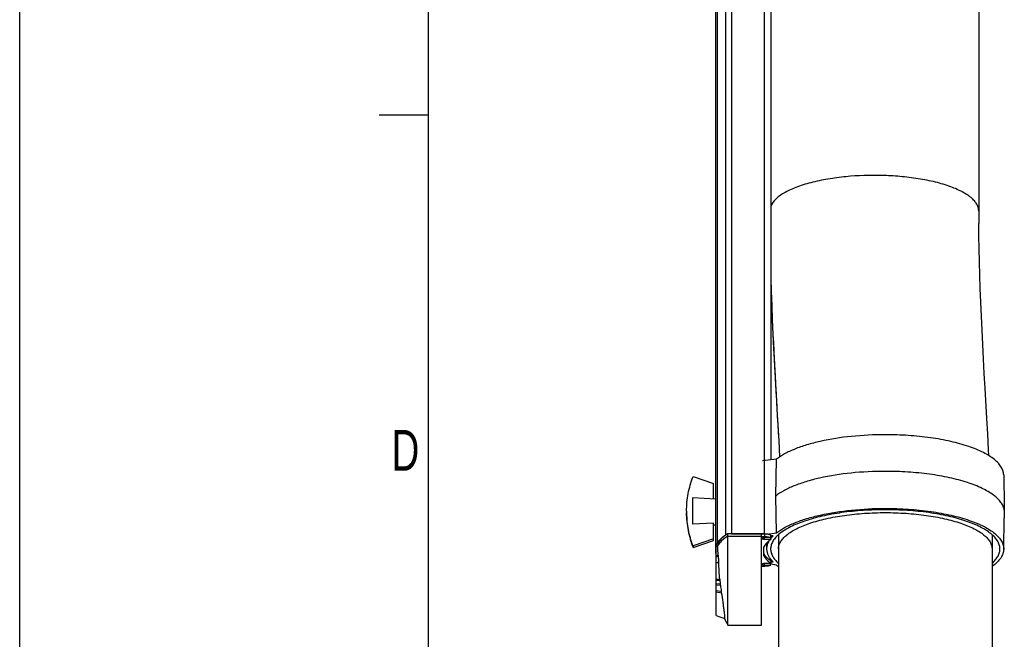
# Model space of a CAD drawing. Extents: x 0 to 594, y 0 to 420.
# Tile 3 of 18: x 0 to 60, y 260 to 298. Entities that reach past the tile are written whole.
import ezdxf

# ---------------------------------------------------------------- set-up
doc = ezdxf.new("R2010")
doc.units = 0
doc.header["$LTSCALE"] = 32.67
for name, color, linetype in [('100-5721_LIGDXF_CONTINUOUS', 7, 'CONTINUOUS'), ('100-5823C_LIDXF_CONTINUOUS', 7, 'CONTINUOUS'), ('100-5835_2_DXF_CONTINUOUS_', 7, 'CONTINUOUS'), ('102679_1_DXF_CONTINUOUS_LI', 7, 'CONTINUOUS'), ('126056_AF1_1DXF_CONTINUOUS', 7, 'CONTINUOUS'), ('135122_25_DXF_CONTINUOUS_L', 7, 'CONTINUOUS'), ('PR7000-160_DXF_FORMAT', 7, 'CONTINUOUS')]:
    doc.layers.add(name, color=color, linetype=linetype)
doc.styles.get("Standard").update_dxf_attribs({"font": 'txt', "width": 0.7})
doc.styles.add('TEXTSTYLE_2', font='txt', dxfattribs={"width": 0.7})

# ---------------------------------------------------------------- blocks, each defined once
blk = doc.blocks.new('SQS_LAGTEXT_BL0', base_point=(6.825, 146.282))
at = {"layer": 'PR7000-160_DXF_FORMAT', "color": 2, "linetype": 'CONTINUOUS', "style": 'TEXTSTYLE_2', "width": 0.7}
for s, p in [('Denna ritning får ej utan vårt medgivande kopieras, eller', (7.648, 212.772)), ('eljest obehörigen användas. Överträdelse härav beivras', (10.648, 212.772))]:
    blk.add_text(s, height=2, rotation=90, dxfattribs=at).set_placement(p)

msp = doc.modelspace()

# ---------------------------------------------------------------- linework, layer by layer
at = {"layer": '100-5721_LIGDXF_CONTINUOUS', "color": 7, "linetype": 'CONTINUOUS'}
for p, q in [((45.408, 266.376), (43.357, 266.376)), ((43.357, 260.777), (43.357, 266.376)), ((45.617, 266.365), (45.408, 266.376)), ((45.408, 260.777), (45.408, 266.376)), ((45.408, 266.225), (45.617, 266.214)), ((45.957, 266.14), (45.585, 266.137)), ((45.585, 266.041), (45.995, 266.037)), ((45.617, 266.214), (45.617, 266.365)), ((45.957, 266.29), (45.957, 266.14)), ((45.995, 266.188), (45.957, 266.188)), ((45.995, 266.037), (45.995, 266.188)), ((42.739, 265.78), (42.648, 265.725)), ((42.648, 261.363), (42.648, 265.725)), ((42.739, 265.78), (42.739, 265.629)), ((45.563, 265.023), (45.563, 265.568)), ((42.802, 264.618), (42.801, 264.649)), ((45.995, 264.703), (45.995, 264.553)), ((45.617, 264.376), (45.408, 264.365)), ((45.995, 264.553), (45.585, 264.55)), ((45.585, 264.454), (45.957, 264.451)), ((45.957, 264.451), (45.957, 264.553)), ((42.648, 261.363), (42.873, 261.292)), ((43.357, 260.777), (45.408, 260.777))]:
    msp.add_line(p, q, dxfattribs=at)
at = {"layer": '100-5721_LIGDXF_CONTINUOUS', "color": 9, "linetype": 'CONTINUOUS'}
for p, q in [((43.357, 266.225), (45.408, 266.225)), ((45.585, 266.137), (45.585, 266.041)), ((42.739, 265.629), (42.648, 265.575)), ((42.648, 265.026), (42.768, 265.078)), ((42.648, 264.966), (42.776, 265.015)), ((42.648, 264.624), (42.801, 264.649)), ((42.648, 264.594), (42.802, 264.618)), ((45.585, 264.55), (45.585, 264.454)), ((42.648, 263.604), (42.857, 263.592)), ((42.648, 263.536), (42.864, 263.522)), ((42.648, 263.323), (42.888, 263.301)), ((42.648, 263.246), (42.898, 263.221)), ((42.648, 262.908), (42.954, 262.868)), ((42.648, 262.813), (42.972, 262.766))]:
    msp.add_line(p, q, dxfattribs=at)
at = {"layer": '100-5721_LIGDXF_CONTINUOUS', "color": 7, "linetype": 'CONTINUOUS'}
for points in [[(42.873, 261.292), (43.107, 261.218), (43.153, 261.203)], [(43.142, 261.207), (43.152, 261.185), (43.218, 261.043), (43.289, 260.903), (43.357, 260.777)]]:
    msp.add_lwpolyline(points, dxfattribs=at)
for centre, radius, start, end in [((39.587, 264.65), 3.21, 6.53423, 7.65951), ((52.963, 264.505), 10.147, 185.16075, 185.55769), ((52.818, 264.483), 10, 185.51212, 186.78887), ((49.784, 264.117), 6.945, 186.75061, 187.4101), ((49.209, 264.037), 6.363, 187.36365, 190.5905), ((32.702, 260.94), 10.431, 10.07932, 10.6472)]:
    msp.add_arc(centre, radius, start, end, dxfattribs=at)
for points, knots in [([(43.357, 266.376), (43.221, 266.292), (42.986, 266.122), (42.798, 265.894), (42.739, 265.78)], [0, 0, 0, 0, 0.552674, 1, 1, 1, 1]), ([(45.585, 266.137), (45.552, 266.136), (45.508, 266.131), (45.461, 266.112), (45.448, 266.096), (45.448, 266.089)], [0, 0, 0, 0, 0.644174, 0.863073, 1, 1, 1, 1]), ([(45.448, 266.089), (45.448, 266.082), (45.461, 266.066), (45.508, 266.046), (45.552, 266.041), (45.585, 266.041)], [0, 0, 0, 0, 0.136927, 0.355826, 1, 1, 1, 1]), ([(45.995, 266.037), (45.945, 266.002), (45.776, 265.872), (45.628, 265.706), (45.563, 265.568)], [0, 0, 0, 0, 0.286546, 1, 1, 1, 1]), ([(45.957, 266.29), (45.916, 266.318), (45.8, 266.352), (45.684, 266.364), (45.617, 266.365)], [0, 0, 0, 0, 0.427867, 1, 1, 1, 1]), ([(45.617, 266.214), (45.684, 266.213), (45.8, 266.202), (45.916, 266.168), (45.957, 266.14)], [0, 0, 0, 0, 0.572133, 1, 1, 1, 1]), ([(42.768, 265.078), (42.763, 265.119), (42.743, 265.302), (42.739, 265.486), (42.739, 265.629)], [0, 0, 0, 0, 0.223587, 1, 1, 1, 1]), ([(42.801, 264.649), (42.8, 264.682), (42.796, 264.804), (42.786, 264.926), (42.776, 265.015)], [0, 0, 0, 0, 0.268407, 1, 1, 1, 1]), ([(45.995, 264.703), (45.945, 264.739), (45.776, 264.869), (45.628, 265.035), (45.563, 265.173)], [0, 0, 0, 0, 0.286546, 1, 1, 1, 1]), ([(45.563, 265.023), (45.583, 264.98), (45.692, 264.795), (45.858, 264.65), (45.995, 264.553)], [0, 0, 0, 0, 0.218169, 1, 1, 1, 1]), ([(45.585, 264.55), (45.552, 264.549), (45.508, 264.544), (45.461, 264.525), (45.448, 264.509), (45.448, 264.502)], [0, 0, 0, 0, 0.644174, 0.863073, 1, 1, 1, 1]), ([(45.448, 264.502), (45.448, 264.495), (45.461, 264.479), (45.508, 264.459), (45.552, 264.454), (45.585, 264.454)], [0, 0, 0, 0, 0.136927, 0.355826, 1, 1, 1, 1]), ([(45.957, 264.451), (45.916, 264.423), (45.8, 264.389), (45.684, 264.377), (45.617, 264.376)], [0, 0, 0, 0, 0.427867, 1, 1, 1, 1]), ([(43.153, 261.203), (43.163, 261.2), (43.172, 261.237), (43.172, 261.271), (43.172, 261.328), (43.166, 261.396), (43.153, 261.516), (43.13, 261.694), (43.097, 261.935), (43.047, 262.297), (43.006, 262.578), (42.972, 262.766)], [0, 0, 0, 0, 0.019766, 0.04403, 0.078357, 0.122439, 0.175695, 0.306455, 0.463193, 0.637265, 1, 1, 1, 1])]:
    msp.add_open_spline(points, degree=3, knots=knots, dxfattribs=at)
at = {"layer": '100-5721_LIGDXF_CONTINUOUS', "color": 9, "linetype": 'CONTINUOUS'}
msp.add_open_spline([(43.357, 266.225), (43.221, 266.141), (42.986, 265.972), (42.798, 265.744), (42.739, 265.629)], degree=3, knots=[0, 0, 0, 0, 0.55265, 1, 1, 1, 1], dxfattribs=at)
at = {"layer": '100-5721_LIGDXF_CONTINUOUS', "color": 7, "linetype": 'CONTINUOUS'}
msp.add_open_spline([(42.857, 263.592), (42.827, 263.933), (42.811, 264.276), (42.802, 264.618)], degree=3, dxfattribs=at)
at = {"layer": '100-5823C_LIDXF_CONTINUOUS', "color": 7, "linetype": 'CONTINUOUS'}
for p, q in [((46.341, 270.942), (45.473, 270.834)), ((46.287, 268.68), (46.341, 270.942)), ((60.243, 269.972), (60.278, 268.061)), ((46.341, 266.431), (46.287, 268.68)), ((60.243, 265.43), (60.278, 267.35)), ((45.738, 266.356), (46.341, 266.431)), ((46.125, 266.239), (45.957, 266.239)), ((45.744, 265.43), (45.737, 265.815)), ((45.995, 264.652), (46.125, 264.652)), ((46.341, 264.46), (45.957, 264.508))]:
    msp.add_line(p, q, dxfattribs=at)
for centre, radius, start, end in [((60.206, 268.052), 0.0724, 0.28002, 7.17917), ((48.19, 266.806), 2.987, 231.76383, 234.43612)]:
    msp.add_arc(centre, radius, start, end, dxfattribs=at)
for points, knots in [([(52.993, 272.436), (52.3, 272.436), (50.964, 272.371), (49.356, 272.126), (48.203, 271.829), (47.47, 271.576), (46.851, 271.289), (46.494, 271.062), (46.341, 270.942)], [0, 0, 0, 0, 0.300811, 0.579542, 0.704468, 0.817011, 0.915746, 1, 1, 1, 1]), ([(60.243, 269.972), (60.241, 270.054), (60.213, 270.223), (60.099, 270.468), (59.917, 270.704), (59.568, 271.026), (58.961, 271.39), (58.058, 271.751), (56.967, 272.048), (55.729, 272.269), (54.387, 272.405), (53.463, 272.436), (52.993, 272.436)], [0, 0, 0, 0, 0.030313, 0.062806, 0.099081, 0.140181, 0.238647, 0.359347, 0.500151, 0.657229, 0.825691, 1, 1, 1, 1]), ([(52.993, 270.195), (52.293, 270.195), (50.944, 270.129), (49.32, 269.881), (48.158, 269.579), (47.42, 269.322), (46.798, 269.032), (46.439, 268.802), (46.287, 268.68)], [0, 0, 0, 0, 0.301317, 0.580313, 0.70522, 0.817625, 0.916102, 1, 1, 1, 1]), ([(60.276, 267.824), (60.264, 267.905), (60.215, 268.071), (60.077, 268.307), (59.876, 268.535), (59.506, 268.845), (58.885, 269.194), (57.978, 269.541), (56.895, 269.825), (55.674, 270.036), (54.358, 270.166), (53.453, 270.195), (52.993, 270.195)], [0, 0, 0, 0, 0.030561, 0.063909, 0.10133, 0.143618, 0.244013, 0.365573, 0.506067, 0.661806, 0.828177, 1, 1, 1, 1]), ([(52.993, 267.846), (52.539, 267.846), (51.646, 267.817), (50.349, 267.686), (49.152, 267.473), (48.097, 267.186), (47.222, 266.838), (46.634, 266.487), (46.294, 266.176), (46.117, 265.947), (46.005, 265.711), (45.976, 265.547), (45.974, 265.468)], [0, 0, 0, 0, 0.174127, 0.342437, 0.499419, 0.640205, 0.760974, 0.859585, 0.900774, 0.937131, 0.96968, 1, 1, 1, 1]), ([(46.341, 266.431), (46.494, 266.552), (46.851, 266.779), (47.47, 267.065), (48.203, 267.318), (49.356, 267.616), (50.964, 267.861), (52.3, 267.925), (52.993, 267.925)], [0, 0, 0, 0, 0.084254, 0.182989, 0.295532, 0.420458, 0.699189, 1, 1, 1, 1]), ([(52.993, 267.925), (53.467, 267.925), (54.398, 267.894), (55.749, 267.756), (56.995, 267.532), (58.09, 267.231), (58.992, 266.865), (59.596, 266.496), (59.94, 266.169), (60.115, 265.93), (60.222, 265.682), (60.244, 265.512), (60.243, 265.43)], [0, 0, 0, 0, 0.175032, 0.344098, 0.501553, 0.642424, 0.762842, 0.860715, 0.901465, 0.937416, 0.969694, 1, 1, 1, 1]), ([(60.013, 265.468), (60.01, 265.547), (59.981, 265.711), (59.869, 265.947), (59.692, 266.176), (59.352, 266.487), (58.764, 266.838), (57.89, 267.186), (56.835, 267.473), (55.637, 267.686), (54.34, 267.817), (53.447, 267.846), (52.993, 267.846)], [0, 0, 0, 0, 0.03032, 0.062869, 0.099226, 0.140415, 0.239026, 0.359795, 0.500581, 0.657563, 0.825873, 1, 1, 1, 1]), ([(60.276, 267.824), (60.274, 267.725), (60.274, 267.567), (60.279, 267.409), (60.278, 267.35)], [0, 0, 0, 0, 0.623803, 1, 1, 1, 1]), ([(60.278, 268.061), (60.277, 268.061), (60.278, 268.059), (60.277, 268.056), (60.277, 268.051), (60.276, 268.04), (60.276, 268.021), (60.275, 267.993), (60.275, 267.959), (60.275, 267.902), (60.275, 267.856), (60.276, 267.824)], [0, 0, 0, 0, 0.004603, 0.017929, 0.039987, 0.070655, 0.157059, 0.275151, 0.422201, 0.594777, 1, 1, 1, 1]), ([(60.276, 267.836), (60.276, 267.883), (60.277, 267.955), (60.279, 268.027), (60.278, 268.052)], [0, 0, 0, 0, 0.645276, 1, 1, 1, 1]), ([(45.744, 265.43), (45.742, 265.522), (45.771, 265.715), (45.856, 265.89), (45.91, 265.974)], [0, 0, 0, 0, 0.480468, 1, 1, 1, 1]), ([(45.994, 266.092), (46.004, 266.104), (46.045, 266.155), (46.09, 266.204), (46.125, 266.239)], [0, 0, 0, 0, 0.242691, 1, 1, 1, 1]), ([(46.125, 264.652), (46.013, 264.765), (45.827, 265), (45.746, 265.294), (45.744, 265.43)], [0, 0, 0, 0, 0.539327, 1, 1, 1, 1]), ([(45.974, 265.468), (45.972, 265.392), (45.99, 265.233), (46.084, 265.001), (46.241, 264.776), (46.376, 264.641), (46.453, 264.574)], [0, 0, 0, 0, 0.219692, 0.45232, 0.70973, 1, 1, 1, 1]), ([(59.534, 264.574), (59.61, 264.641), (59.746, 264.776), (59.902, 265.001), (59.996, 265.233), (60.015, 265.392), (60.013, 265.468)], [0, 0, 0, 0, 0.290271, 0.54768, 0.780308, 1, 1, 1, 1]), ([(60.243, 265.43), (60.241, 265.338), (60.205, 265.145), (60.06, 264.871), (59.832, 264.608), (59.641, 264.453), (59.534, 264.376)], [0, 0, 0, 0, 0.210232, 0.439139, 0.699815, 1, 1, 1, 1])]:
    msp.add_open_spline(points, degree=3, knots=knots, dxfattribs=at)
at = {"layer": '100-5835_2_DXF_CONTINUOUS_', "color": 7, "linetype": 'CONTINUOUS'}
for p, q in [((41.225, 269.872), (42.468, 269.447)), ((42.468, 268.501), (42.468, 269.447)), ((42.628, 268.492), (41.188, 268.568)), ((41.188, 268.568), (41.188, 266.955)), ((42.468, 267.019), (41.188, 266.955)), ((42.468, 265.955), (42.468, 267.019)), ((42.628, 266.909), (42.468, 266.901)), ((42.468, 266.064), (41.225, 265.639)), ((41.225, 265.53), (42.468, 265.955)), ((41.225, 265.639), (41.225, 265.53))]:
    msp.add_line(p, q, dxfattribs=at)
msp.add_arc((46.64, 267.756), 5.812, 180.00012, 181.07903, dxfattribs=at)
for points, knots in [([(40.828, 267.756), (40.828, 268.115), (40.895, 268.838), (41.095, 269.535), (41.225, 269.872)], [0, 0, 0, 0, 0.499021, 1, 1, 1, 1]), ([(40.828, 267.646), (40.828, 267.286), (40.895, 266.564), (41.095, 265.866), (41.225, 265.53)], [0, 0, 0, 0, 0.499021, 1, 1, 1, 1]), ([(41.225, 265.639), (41.101, 265.959), (40.909, 266.62), (40.836, 267.305), (40.829, 267.646)], [0, 0, 0, 0, 0.50097, 1, 1, 1, 1])]:
    msp.add_open_spline(points, degree=3, knots=knots, dxfattribs=at)
at = {"layer": '102679_1_DXF_CONTINUOUS_LI', "color": 9, "linetype": 'CONTINUOUS'}
for p, q in [((43.213, 340.348), (43.213, 266.3)), ((43.571, 340.424), (43.571, 266.376)), ((45.588, 266.376), (45.588, 340.424)), ((45.949, 264.737), (45.949, 264.86))]:
    msp.add_line(p, q, dxfattribs=at)
at = {"layer": '102679_1_DXF_CONTINUOUS_LI', "color": 7, "linetype": 'CONTINUOUS'}
for p, q in [((45.988, 340.287), (45.988, 270.898)), ((42.628, 265.172), (42.628, 339.767)), ((42.711, 265.779), (42.711, 339.827)), ((43.571, 266.376), (45.588, 266.376)), ((42.628, 265.719), (42.711, 265.779)), ((42.648, 265.158), (42.628, 265.172)), ((45.988, 264.808), (45.988, 264.708))]:
    msp.add_line(p, q, dxfattribs=at)
for centre, radius, start, end in [((43.571, 265.209), 1.167, 89.99973, 91.36349), ((45.588, 265.208), 1.168, 89.20673, 89.99993), ((45.588, 265.211), 1.165, 88.41582, 89.20719)]:
    msp.add_arc(centre, radius, start, end, dxfattribs=at)
for points, knots in [([(42.711, 265.779), (42.762, 265.877), (42.913, 266.073), (43.104, 266.225), (43.213, 266.3)], [0, 0, 0, 0, 0.454253, 1, 1, 1, 1]), ([(43.213, 266.3), (43.219, 266.304), (43.247, 266.321), (43.277, 266.332), (43.301, 266.34)], [0, 0, 0, 0, 0.216657, 1, 1, 1, 1]), ([(45.62, 266.375), (45.684, 266.374), (45.794, 266.362), (45.902, 266.329), (45.942, 266.303)], [0, 0, 0, 0, 0.570362, 1, 1, 1, 1]), ([(45.988, 266.239), (45.988, 266.235), (45.985, 266.215), (45.971, 266.198), (45.959, 266.188)], [0, 0, 0, 0, 0.22048, 1, 1, 1, 1]), ([(45.962, 266.288), (45.966, 266.284), (45.979, 266.271), (45.988, 266.252), (45.988, 266.239)], [0, 0, 0, 0, 0.292061, 1, 1, 1, 1])]:
    msp.add_open_spline(points, degree=3, knots=knots, dxfattribs=at)
msp.add_open_spline([(45.942, 266.303), (45.949, 266.298), (45.956, 266.293), (45.962, 266.288)], degree=3, dxfattribs=at)
at = {"layer": '126056_AF1_1DXF_CONTINUOUS', "color": 7, "linetype": 'CONTINUOUS'}
for p, q in [((46.453, 266.317), (46.453, 258.399)), ((59.533, 266.317), (59.533, 258.399))]:
    msp.add_line(p, q, dxfattribs=at)
at = {"layer": '126056_AF1_1DXF_CONTINUOUS', "color": 9, "linetype": 'CONTINUOUS'}
for points, knots in [([(46.453, 265.446), (46.453, 265.519), (46.476, 265.672), (46.576, 265.892), (46.737, 266.105), (47.05, 266.396), (47.596, 266.725), (48.41, 267.051), (49.395, 267.319), (50.516, 267.518), (51.731, 267.641), (52.568, 267.669), (52.993, 267.669)], [0, 0, 0, 0, 0.030153, 0.0624, 0.098403, 0.139249, 0.237342, 0.357915, 0.498833, 0.656229, 0.825153, 1, 1, 1, 1]), ([(52.993, 267.669), (53.419, 267.669), (54.256, 267.641), (55.47, 267.518), (56.591, 267.319), (57.576, 267.051), (58.391, 266.725), (58.937, 266.396), (59.25, 266.105), (59.411, 265.892), (59.51, 265.672), (59.533, 265.519), (59.533, 265.446)], [0, 0, 0, 0, 0.174847, 0.343771, 0.501167, 0.642085, 0.762658, 0.860751, 0.901597, 0.9376, 0.969847, 1, 1, 1, 1])]:
    msp.add_open_spline(points, degree=3, knots=knots, dxfattribs=at)
at = {"layer": '135122_25_DXF_CONTINUOUS_L', "color": 7, "linetype": 'CONTINUOUS'}
for p, q in [((58.715, 341.47), (58.715, 286.119)), ((58.715, 286.119), (58.718, 285.367)), ((46.466, 272.052), (46.521, 271.073))]:
    msp.add_line(p, q, dxfattribs=at)
for points in [[(59.209, 273.432), (59.104, 275.283), (59.053, 276.19), (59.005, 277.084), (58.959, 277.967), (58.916, 278.838), (58.876, 279.696), (58.84, 280.543), (58.808, 281.377), (58.781, 282.199), (58.757, 283.009), (58.739, 283.807), (58.726, 284.593), (58.718, 285.367)], [(45.988, 281.773), (46.006, 281.203), (46.038, 280.34), (46.074, 279.466), (46.114, 278.58), (46.157, 277.682), (46.204, 276.773), (46.253, 275.852), (46.304, 274.92), (46.357, 273.976), (46.411, 273.02), (46.466, 272.052)], [(59.335, 271.157), (59.315, 271.533), (59.262, 272.489), (59.209, 273.432)]]:
    msp.add_lwpolyline(points, dxfattribs=at)
at = {"layer": '135122_25_DXF_CONTINUOUS_L', "color": 9, "linetype": 'CONTINUOUS'}
for points, knots in [([(58.715, 286.119), (58.715, 286.182), (58.698, 286.315), (58.62, 286.512), (58.487, 286.71), (58.217, 286.989), (57.722, 287.315), (56.965, 287.643), (56.038, 287.916), (54.995, 288.121), (53.895, 288.252), (52.42, 288.332), (50.94, 288.284), (49.489, 288.097), (48.458, 287.882), (47.552, 287.601), (46.909, 287.308), (46.505, 287.044), (46.218, 286.805), (46.053, 286.595), (45.988, 286.448)], [0, 0, 0, 0, 0.013627, 0.028448, 0.045178, 0.064396, 0.111607, 0.171108, 0.241273, 0.318731, 0.399317, 0.478962, 0.636013, 0.716424, 0.793125, 0.862006, 0.919884, 0.944216, 0.965513, 1, 1, 1, 1]), ([(45.988, 281.784), (46.016, 280.877), (46.157, 277.305), (46.375, 273.737), (46.522, 271.073)], [0, 0, 0, 0, 0.25392, 1, 1, 1, 1])]:
    msp.add_open_spline(points, degree=3, knots=knots, dxfattribs=at)
at = {"layer": 'PR7000-160_DXF_FORMAT', "color": 7, "linetype": 'CONTINUOUS'}
for p, q in [((0, 0), (0, 420)), ((25, 415), (25, 5)), ((25, 292), (22, 292))]:
    msp.add_line(p, q, dxfattribs=at)

# ---------------------------------------------------------------- block references
at = {"layer": 'PR7000-160_DXF_FORMAT', "color": 2, "linetype": 'CONTINUOUS'}
msp.add_blockref('SQS_LAGTEXT_BL0', (6.825, 146.282), dxfattribs=at)

# ---------------------------------------------------------------- texts
at = {"layer": 'PR7000-160_DXF_FORMAT', "color": 2, "linetype": 'CONTINUOUS', "insert": (22.773, 272.732), "char_height": 2.5, "width": 3.39286, "attachment_point": 1}
msp.add_mtext('D', dxfattribs=at)

doc.saveas('drawing.dxf')
